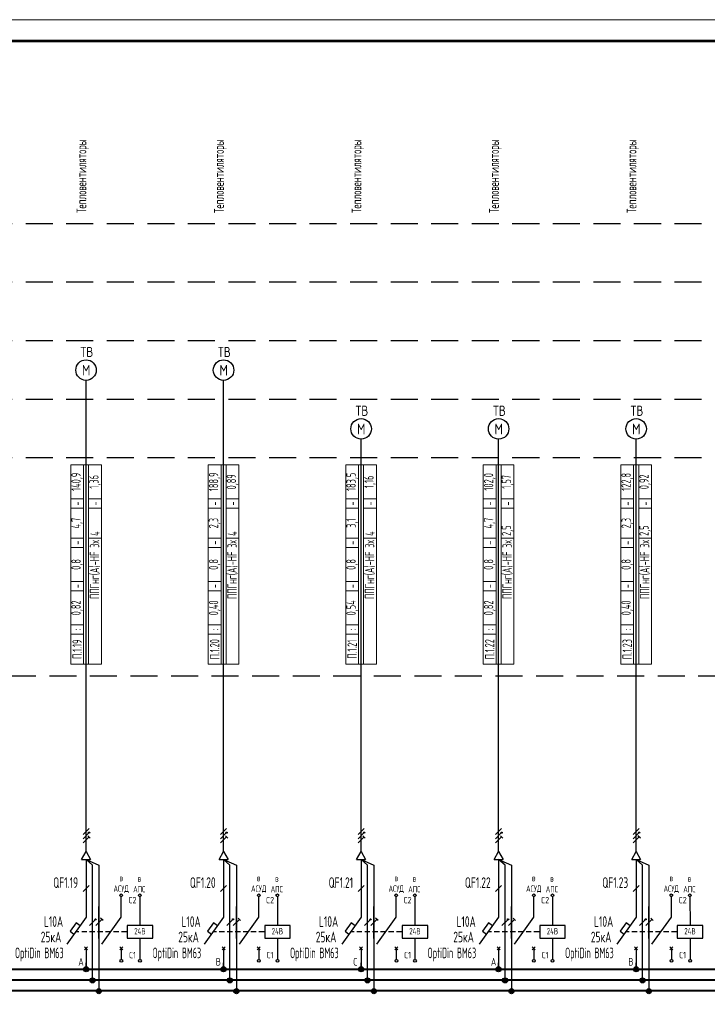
# Model space of a CAD drawing. Header units: millimetres. Extents: x -101899 to 582947, y -77476 to 345289.
# Tile 60 of 100: x 59665 to 75815, y 128229 to 151348. Entities that reach past the tile are written whole.
import ezdxf
from ezdxf.enums import TextEntityAlignment as Align

# ---------------------------------------------------------------- set-up
doc = ezdxf.new("R2010")
doc.units = ezdxf.units.MM
doc.linetypes.add('штриховая2', pattern=[9.525, 6.35, -3.175])
doc.layers.get('Defpoints').update_dxf_attribs({"color": 253})
doc.layers.add('текст', color=7, linetype='Continuous', lineweight=20)
doc.layers.add('ФОРМАТ', color=7, linetype='Continuous', lineweight=18)
doc.styles.add('$_Electrical_gost', font='cs_gost2304.shx', dxfattribs={"width": 0.8})
doc.styles.add('$_ГОСТ.15', font='gost-uw.shx', dxfattribs={"oblique": 15})
doc.styles.add('Electrical_gost', font='cs_gost2304.shx', dxfattribs={"height": 250})

# ---------------------------------------------------------------- blocks, each defined once
blk = doc.blocks.new('*U34')
at = {"layer": 'ФОРМАТ'}
blk.add_lwpolyline([(1188, 420), (1188, 0), (0, 0), (0, 420)], close=True, dxfattribs=at)
at = {"layer": 'ФОРМАТ', "lineweight": 53}
blk.add_lwpolyline([(20, 415), (20, 5), (1183, 5), (1183, 415)], close=True, dxfattribs=at)
blk = doc.blocks.new('*U30')
for p, q in [((0, 25.74), (0, 12.14)), ((0.71, 19.65), (-0.71, 18.24)), ((0, 12.14), (-4.55, 5.86)), ((-0.35, 5.2), (0.35, 4.49)), ((-0.35, 4.49), (0.35, 5.2)), ((0, 4.84), (0, 0))]:
    blk.add_line(p, q)
blk.add_lwpolyline([(-1.42, 10.18), (-2.35, 10.84), (-3.76, 8.87), (-2.85, 8.21)])
at = {"style": 'Electrical_gost', "flags": 8}
for tag, width, p in [('QF', 0.8, (-1.86, 20.29)), ('ХАРАКТЕРИСТИКА_И_ТОК', 0.8, (-5.38, 11.14)), ('ОТКЛЮЧАЮЩАЯ_СПОСОБНОСТЬ', 0.8, (-5.38, 7.64)), ('МАРКА', 0.6, (-5.38, 4.14))]:
    blk.add_attdef(tag, text='', height=2.5, dxfattribs=dict(at, width=width)).set_placement(p, align=Align.MIDDLE_RIGHT)
blk = doc.blocks.new('*U14')
h = blk.add_hatch(color=256)
h.dxf.hatch_style = 1
h.paths.add_polyline_path([(0.86, 0.71, 1), (0.56, 0.71, 1)])
for p, q in [((0, -3.75), (0, 3.75)), ((0.71, 1.71), (-0.71, 0.29)), ((0.71, 0.71), (-0.71, -0.71)), ((0.71, -0.29), (-0.71, -1.71)), ((0.99, -0.58), (0.42, -0.01))]:
    blk.add_line(p, q)
blk.add_circle((0.71, 0.71), 0.15)
blk = doc.blocks.new('*U13')
h = blk.add_hatch(color=256)
h.dxf.hatch_style = 1
h.paths.add_polyline_path([(0.86, 0.71, 1), (0.56, 0.71, 1)])
h = blk.add_hatch(color=256)
h.dxf.hatch_style = 1
h.paths.add_polyline_path([(0.86, 0.71, 1), (0.56, 0.71, 1)])
for p, q in [((0, -3.75), (0, 3.75)), ((-0.71, -0.71), (0.71, 0.71))]:
    blk.add_line(p, q)
blk.add_circle((0.71, 0.71), 0.15)
blk.add_circle((0.71, 0.71), 0.15)
blk = doc.blocks.new('*U12')
for p, q in [((0, -3.75), (0, 3.75)), ((-0.71, -0.71), (0.71, 0.71)), ((0.99, 0.42), (0.42, 0.99))]:
    blk.add_line(p, q)
blk = doc.blocks.new('Точка соединения')
blk.add_hatch(color=256).paths.add_polyline_path([(0.6, 0, 1), (-0.6, 0, 1)])
blk.add_hatch(color=256).paths.add_polyline_path([(0.6, 0, 1), (-0.6, 0, 1)])
blk.add_circle((0, 0), 0.6)
blk.add_circle((0, 0), 0.6)
blk = doc.blocks.new('*T119')
at = {"layer": 'Defpoints', "color": 8, "linetype": 'ByBlock', "lineweight": 0, "transparency": 16777216}
for p, q in [((0, 0), (0, 4680)), ((0, 4680), (720, 4680)), ((300, 0), (300, 4680)), ((420, 0), (420, 4680)), ((720, 0), (720, 4680)), ((0, 3880), (300, 3880)), ((420, 3880), (720, 3880)), ((0, 3660), (300, 3660)), ((420, 3660), (720, 3660)), ((0, 2960), (300, 2960)), ((420, 2960), (720, 2960)), ((0, 2740), (300, 2740)), ((0, 1940), (300, 1940)), ((0, 1720), (300, 1720)), ((0, 920), (300, 920)), ((0, 700), (300, 700)), ((0, 0), (720, 0))]:
    blk.add_line(p, q, dxfattribs=at)
at = {"color": 0, "transparency": 16777216, "char_height": 220, "rotation": 90, "style": '$_Electrical_gost'}
for s, insert, width, attachment_point in [('140,9', (150, 4280), 800, 5), ('1,36', (570, 4280), 800, 5), ('-', (150, 3770), 220, 5), ('-', (570, 3770), 220, 5), ('4,7', (150, 3310), 700, 5), ('4', (570, 3010), 600, 4), ('-', (150, 2850), 220, 5), ('{\\C256;ППГнг(А)-HF 3х}', (570, 2910), 2860, 6), ('0,8', (150, 2340), 800, 5), ('-', (150, 1830), 220, 5), ('0,82', (150, 1320), 800, 5), ('П.1.19', (150, 350), 700, 5), (':', (150, 810), 220, 5)]:
    blk.add_mtext(s, dxfattribs=dict(at, insert=insert, width=width, attachment_point=attachment_point))
blk = doc.blocks.new('*T120')
at = {"layer": 'Defpoints', "color": 8, "linetype": 'ByBlock', "lineweight": 0, "transparency": 16777216}
for p, q in [((0, 0), (0, 4680)), ((0, 4680), (720, 4680)), ((300, 0), (300, 4680)), ((420, 0), (420, 4680)), ((720, 0), (720, 4680)), ((0, 3880), (300, 3880)), ((420, 3880), (720, 3880)), ((0, 3660), (300, 3660)), ((420, 3660), (720, 3660)), ((0, 2960), (300, 2960)), ((420, 2960), (720, 2960)), ((0, 2740), (300, 2740)), ((0, 1940), (300, 1940)), ((0, 1720), (300, 1720)), ((0, 920), (300, 920)), ((0, 700), (300, 700)), ((0, 0), (720, 0))]:
    blk.add_line(p, q, dxfattribs=at)
at = {"color": 0, "transparency": 16777216, "char_height": 220, "rotation": 90, "style": '$_Electrical_gost'}
for s, insert, width, attachment_point in [('188,9', (150, 4280), 800, 5), ('0,89', (570, 4280), 800, 5), ('-', (150, 3770), 220, 5), ('-', (570, 3770), 220, 5), ('2,3', (150, 3310), 700, 5), ('4', (570, 3010), 600, 4), ('-', (150, 2850), 220, 5), ('{\\C256;ППГнг(А)-HF 3х}', (570, 2910), 2860, 6), ('0,8', (150, 2340), 800, 5), ('-', (150, 1830), 220, 5), ('0,40', (150, 1320), 800, 5), ('П.1.20', (150, 350), 700, 5), (':', (150, 810), 220, 5)]:
    blk.add_mtext(s, dxfattribs=dict(at, insert=insert, width=width, attachment_point=attachment_point))
blk = doc.blocks.new('*T121')
at = {"layer": 'Defpoints', "color": 8, "linetype": 'ByBlock', "lineweight": 0, "transparency": 16777216}
for p, q in [((0, 0), (0, 4680)), ((0, 4680), (720, 4680)), ((300, 0), (300, 4680)), ((420, 0), (420, 4680)), ((720, 0), (720, 4680)), ((0, 3880), (300, 3880)), ((420, 3880), (720, 3880)), ((0, 3660), (300, 3660)), ((420, 3660), (720, 3660)), ((0, 2960), (300, 2960)), ((420, 2960), (720, 2960)), ((0, 2740), (300, 2740)), ((0, 1940), (300, 1940)), ((0, 1720), (300, 1720)), ((0, 920), (300, 920)), ((0, 700), (300, 700)), ((0, 0), (720, 0))]:
    blk.add_line(p, q, dxfattribs=at)
at = {"color": 0, "transparency": 16777216, "char_height": 220, "rotation": 90, "style": '$_Electrical_gost'}
for s, insert, width, attachment_point in [('183,5', (150, 4280), 800, 5), ('1,16', (570, 4280), 800, 5), ('-', (150, 3770), 220, 5), ('-', (570, 3770), 220, 5), ('3,1', (150, 3310), 700, 5), ('4', (570, 3010), 600, 4), ('-', (150, 2850), 220, 5), ('{\\C256;ППГнг(А)-HF 3х}', (570, 2910), 2860, 6), ('0,8', (150, 2340), 800, 5), ('-', (150, 1830), 220, 5), ('0,54', (150, 1320), 800, 5), ('П.1.21', (150, 350), 700, 5), (':', (150, 810), 220, 5)]:
    blk.add_mtext(s, dxfattribs=dict(at, insert=insert, width=width, attachment_point=attachment_point))
blk = doc.blocks.new('*T122')
at = {"layer": 'Defpoints', "color": 8, "linetype": 'ByBlock', "lineweight": 0, "transparency": 16777216}
for p, q in [((0, 0), (0, 4680)), ((0, 4680), (720, 4680)), ((300, 0), (300, 4680)), ((420, 0), (420, 4680)), ((720, 0), (720, 4680)), ((0, 3880), (300, 3880)), ((420, 3880), (720, 3880)), ((0, 3660), (300, 3660)), ((420, 3660), (720, 3660)), ((0, 2960), (300, 2960)), ((420, 2960), (720, 2960)), ((0, 2740), (300, 2740)), ((0, 1940), (300, 1940)), ((0, 1720), (300, 1720)), ((0, 920), (300, 920)), ((0, 700), (300, 700)), ((0, 0), (720, 0))]:
    blk.add_line(p, q, dxfattribs=at)
at = {"color": 0, "transparency": 16777216, "char_height": 220, "rotation": 90, "style": '$_Electrical_gost'}
for s, insert, width, attachment_point in [('102,0', (150, 4280), 800, 5), ('1,57', (570, 4280), 800, 5), ('-', (150, 3770), 220, 5), ('-', (570, 3770), 220, 5), ('4,7', (150, 3310), 700, 5), ('2,5', (570, 3010), 600, 4), ('-', (150, 2850), 220, 5), ('{\\C256;ППГнг(А)-HF 3х}', (570, 2910), 2860, 6), ('0,8', (150, 2340), 800, 5), ('-', (150, 1830), 220, 5), ('0,82', (150, 1320), 800, 5), ('П.1.22', (150, 350), 700, 5), (':', (150, 810), 220, 5)]:
    blk.add_mtext(s, dxfattribs=dict(at, insert=insert, width=width, attachment_point=attachment_point))
blk = doc.blocks.new('*T123')
at = {"layer": 'Defpoints', "color": 8, "linetype": 'ByBlock', "lineweight": 0, "transparency": 16777216}
for p, q in [((0, 0), (0, 4680)), ((0, 4680), (720, 4680)), ((300, 0), (300, 4680)), ((420, 0), (420, 4680)), ((720, 0), (720, 4680)), ((0, 3880), (300, 3880)), ((420, 3880), (720, 3880)), ((0, 3660), (300, 3660)), ((420, 3660), (720, 3660)), ((0, 2960), (300, 2960)), ((420, 2960), (720, 2960)), ((0, 2740), (300, 2740)), ((0, 1940), (300, 1940)), ((0, 1720), (300, 1720)), ((0, 920), (300, 920)), ((0, 700), (300, 700)), ((0, 0), (720, 0))]:
    blk.add_line(p, q, dxfattribs=at)
at = {"color": 0, "transparency": 16777216, "char_height": 220, "rotation": 90, "style": '$_Electrical_gost'}
for s, insert, width, attachment_point in [('122,8', (150, 4280), 800, 5), ('0,92', (570, 4280), 800, 5), ('-', (150, 3770), 220, 5), ('-', (570, 3770), 220, 5), ('2,3', (150, 3310), 700, 5), ('2,5', (570, 3010), 600, 4), ('-', (150, 2850), 220, 5), ('{\\C256;ППГнг(А)-HF 3х}', (570, 2910), 2860, 6), ('0,8', (150, 2340), 800, 5), ('-', (150, 1830), 220, 5), ('0,40', (150, 1320), 800, 5), ('П.1.23', (150, 350), 700, 5), (':', (150, 810), 220, 5)]:
    blk.add_mtext(s, dxfattribs=dict(at, insert=insert, width=width, attachment_point=attachment_point))

msp = doc.modelspace()

# ---------------------------------------------------------------- linework, layer by layer
for p, q in [((61118.1, 131631.2), (61223.1, 131813.1)), ((61223.1, 131813.1), (61328.1, 131631.2)), ((64348.1, 131631.2), (64453.1, 131813.1)), ((64453.1, 131813.1), (64558.1, 131631.2)), ((67578.1, 131631.2), (67683.1, 131813.1)), ((67683.1, 131813.1), (67788.1, 131631.2)), ((70808.1, 131631.2), (70913.1, 131813.1)), ((70913.1, 131813.1), (71018.1, 131631.2)), ((74038.1, 131631.2), (74143.1, 131813.1)), ((74143.1, 131813.1), (74248.1, 131631.2)), ((61118.1, 131631.2), (61328.1, 131631.2)), ((64348.1, 131631.2), (64558.1, 131631.2)), ((67578.1, 131631.2), (67788.1, 131631.2)), ((70808.1, 131631.2), (71018.1, 131631.2)), ((74038.1, 131631.2), (74248.1, 131631.2)), ((61223.1, 129056.8), (61223.1, 129202.6)), ((64453.1, 129056.8), (64453.1, 129202.6)), ((67683.1, 129056.8), (67683.1, 129202.6)), ((70913.1, 129056.8), (70913.1, 129202.6)), ((74143.1, 129056.8), (74143.1, 129202.6))]:
    msp.add_line(p, q)
at = {"linetype": 'штриховая2', "ltscale": 100}
for points in [[(18847.6, 146565.5), (116969.6, 146565.5)], [(18847.6, 145190.5), (116969.6, 145190.5)], [(18847.6, 143815.5), (116969.6, 143815.5)], [(18847.6, 142440.5), (116969.6, 142440.5)], [(18847.6, 141065.5), (116969.6, 141065.5)], [(117194.8, 135935.2), (18847.6, 135935.2)]]:
    msp.add_lwpolyline(points, dxfattribs=at)
for points in [[(61223.1, 131813.1), (61223.1, 142880)], [(64453.1, 131813.1), (64453.1, 142880)], [(67683.1, 131813.1), (67683.1, 141500)], [(70913.1, 131813.1), (70913.1, 141500)], [(74143.1, 131813.1), (74143.1, 141500)], [(61373.1, 128806.8), (61373.1, 131497.8), (61223.1, 131631.2), (61523.1, 131497.8), (61523.1, 128556.8)], [(61373.1, 128806.8), (61373.1, 131497.8), (61223.1, 131631.2), (61523.1, 131497.8), (61523.1, 128556.8)], [(64603.1, 128806.8), (64603.1, 131497.8), (64453.1, 131631.2), (64753.1, 131497.8), (64753.1, 128556.8)], [(64603.1, 128806.8), (64603.1, 131497.8), (64453.1, 131631.2), (64753.1, 131497.8), (64753.1, 128556.8)], [(67833.1, 128806.8), (67833.1, 131497.8), (67683.1, 131631.2), (67983.1, 131497.8), (67983.1, 128556.8)], [(67833.1, 128806.8), (67833.1, 131497.8), (67683.1, 131631.2), (67983.1, 131497.8), (67983.1, 128556.8)], [(71063.1, 128806.8), (71063.1, 131497.8), (70913.1, 131631.2), (71213.1, 131497.8), (71213.1, 128556.8)], [(71063.1, 128806.8), (71063.1, 131497.8), (70913.1, 131631.2), (71213.1, 131497.8), (71213.1, 128556.8)], [(74293.1, 128806.8), (74293.1, 131497.8), (74143.1, 131631.2), (74443.1, 131497.8), (74443.1, 128556.8)], [(74293.1, 128806.8), (74293.1, 131497.8), (74143.1, 131631.2), (74443.1, 131497.8), (74443.1, 128556.8)], [(61594.5, 129642.5), (62049.8, 130271.2), (62049.8, 130756.9)], [(62486.8, 130754.7), (62488.5, 130081.5)], [(64824.5, 129642.5), (65279.8, 130271.2), (65279.8, 130756.9)], [(65716.8, 130754.7), (65718.5, 130081.5)], [(68054.5, 129642.5), (68509.8, 130271.2), (68509.8, 130756.9)], [(68946.8, 130754.7), (68948.5, 130081.5)], [(71284.5, 129642.5), (71739.8, 130271.2), (71739.8, 130756.9)], [(72176.8, 130754.7), (72178.5, 130081.5)], [(74514.5, 129642.5), (74969.8, 130271.2), (74969.8, 130756.9)], [(75406.8, 130754.7), (75408.5, 130081.5)], [(61057, 129931.5), (60995.4, 129931.5)], [(61243.7, 129931.5), (61120.5, 129931.5)], [(61430.4, 129931.5), (61307.2, 129931.5)], [(61617.1, 129931.5), (61493.9, 129931.5)], [(61803.8, 129931.5), (61680.5, 129931.5)], [(61990.5, 129931.5), (61867.2, 129931.5)], [(62177.2, 129931.5), (62053.9, 129931.5)], [(62488.5, 129781.5), (62488.6, 129280)], [(64287, 129931.5), (64225.4, 129931.5)], [(64473.7, 129931.5), (64350.5, 129931.5)], [(64660.4, 129931.5), (64537.2, 129931.5)], [(64847.1, 129931.5), (64723.9, 129931.5)], [(65033.8, 129931.5), (64910.5, 129931.5)], [(65220.5, 129931.5), (65097.2, 129931.5)], [(65407.2, 129931.5), (65283.9, 129931.5)], [(65718.5, 129781.5), (65718.6, 129280)], [(67517, 129931.5), (67455.4, 129931.5)], [(67703.7, 129931.5), (67580.5, 129931.5)], [(67890.4, 129931.5), (67767.2, 129931.5)], [(68077.1, 129931.5), (67953.9, 129931.5)], [(68263.8, 129931.5), (68140.5, 129931.5)], [(68450.5, 129931.5), (68327.2, 129931.5)], [(68637.2, 129931.5), (68513.9, 129931.5)], [(68948.5, 129781.5), (68948.6, 129280)], [(70747, 129931.5), (70685.4, 129931.5)], [(70933.7, 129931.5), (70810.5, 129931.5)], [(71120.4, 129931.5), (70997.2, 129931.5)], [(71307.1, 129931.5), (71183.9, 129931.5)], [(71493.8, 129931.5), (71370.5, 129931.5)], [(71680.5, 129931.5), (71557.2, 129931.5)], [(71867.2, 129931.5), (71743.9, 129931.5)], [(72178.5, 129781.5), (72178.6, 129280)], [(73977, 129931.5), (73915.4, 129931.5)], [(74163.7, 129931.5), (74040.5, 129931.5)], [(74350.4, 129931.5), (74227.2, 129931.5)], [(74537.1, 129931.5), (74413.9, 129931.5)], [(74723.8, 129931.5), (74600.5, 129931.5)], [(74910.5, 129931.5), (74787.2, 129931.5)], [(75097.2, 129931.5), (74973.9, 129931.5)], [(75408.5, 129781.5), (75408.6, 129280)], [(62085.1, 129505.7), (62014.4, 129576.4)], [(62014.4, 129505.7), (62085.1, 129576.4)], [(62049.8, 129541.1), (62049.8, 129280)], [(65315.1, 129505.7), (65244.4, 129576.4)], [(65244.4, 129505.7), (65315.1, 129576.4)], [(65279.8, 129541.1), (65279.8, 129280)], [(68545.1, 129505.7), (68474.4, 129576.4)], [(68474.4, 129505.7), (68545.1, 129576.4)], [(68509.8, 129541.1), (68509.8, 129280)], [(71775.1, 129505.7), (71704.4, 129576.4)], [(71704.4, 129505.7), (71775.1, 129576.4)], [(71739.8, 129541.1), (71739.8, 129280)], [(75005.1, 129505.7), (74934.4, 129576.4)], [(74934.4, 129505.7), (75005.1, 129576.4)], [(74969.8, 129541.1), (74969.8, 129280)]]:
    msp.add_lwpolyline(points)
for points in [[(62188.5, 129781.5), (62788.5, 129781.5), (62788.5, 130081.5), (62188.5, 130081.5)], [(65418.5, 129781.5), (66018.5, 129781.5), (66018.5, 130081.5), (65418.5, 130081.5)], [(68648.5, 129781.5), (69248.5, 129781.5), (69248.5, 130081.5), (68648.5, 130081.5)], [(71878.5, 129781.5), (72478.5, 129781.5), (72478.5, 130081.5), (71878.5, 130081.5)], [(75108.5, 129781.5), (75708.5, 129781.5), (75708.5, 130081.5), (75108.5, 130081.5)]]:
    msp.add_lwpolyline(points, close=True)
at = {"const_width": 50}
for points in [[(20057, 129050.2), (116817.6, 129050.2)], [(20057, 128797.2), (116827.8, 128797.9)], [(20057, 128547.2), (116823.4, 128547.9)]]:
    msp.add_lwpolyline(points, dxfattribs=at)
for centre, radius in [((61223.1, 143120.7), 240.7), ((64453.1, 143120.7), 240.7), ((67683.1, 141740.7), 240.7), ((70913.1, 141740.7), 240.7), ((74143.1, 141740.7), 240.7), ((62049.4, 130787), 32.3), ((62486.4, 130787), 32.3), ((65279.4, 130787), 32.3), ((65716.4, 130787), 32.3), ((68509.4, 130787), 32.3), ((68946.4, 130787), 32.3), ((71739.4, 130787), 32.3), ((72176.4, 130787), 32.3), ((74969.4, 130787), 32.3), ((75406.4, 130787), 32.3), ((62052.3, 129247.7), 32.3), ((62489.3, 129247.7), 32.3), ((65282.3, 129247.7), 32.3), ((65719.3, 129247.7), 32.3), ((68512.3, 129247.7), 32.3), ((68949.3, 129247.7), 32.3), ((71742.3, 129247.7), 32.3), ((72179.3, 129247.7), 32.3), ((74972.3, 129247.7), 32.3), ((75409.3, 129247.7), 32.3)]:
    msp.add_circle(centre, radius)

# ---------------------------------------------------------------- block references
at = {"color": 114, "true_color": 0x139b48, "xscale": 100, "yscale": 100, "zscale": 100}
msp.add_blockref('*U34', (3782.1, 109347.8), dxfattribs=at)
for name, p in [('*T119', (60863.1, 136216.8)), ('*T120', (64093.1, 136216.8)), ('*T121', (67323.1, 136216.8)), ('*T122', (70553.1, 136216.8)), ('*T123', (73783.1, 136216.8))]:
    msp.add_blockref(name, p)
at = {"xscale": 100, "yscale": 100, "zscale": 100}
for name, p in [('*U14', (61223.1, 132188.1)), ('*U14', (64453.1, 132188.1)), ('*U14', (67683.1, 132188.1)), ('*U14', (70913.1, 132188.1)), ('*U14', (74143.1, 132188.1)), ('*U13', (61373.1, 130152.4)), ('*U12', (61523.1, 130152.4)), ('*U13', (64603.1, 130152.4)), ('*U12', (64753.1, 130152.4)), ('*U13', (67833.1, 130152.4)), ('*U12', (67983.1, 130152.4)), ('*U13', (71063.1, 130152.4)), ('*U12', (71213.1, 130152.4)), ('*U13', (74293.1, 130152.4)), ('*U12', (74443.1, 130152.4)), ('Точка соединения', (61223.1, 129050.7)), ('Точка соединения', (64453.1, 129050.7)), ('Точка соединения', (67683.1, 129050.7)), ('Точка соединения', (70913.1, 129050.7)), ('Точка соединения', (74143.1, 129050.7)), ('Точка соединения', (61373.1, 128790)), ('Точка соединения', (64603.1, 128790)), ('Точка соединения', (67833.1, 128790)), ('Точка соединения', (71063.1, 128790)), ('Точка соединения', (74293.1, 128790)), ('Точка соединения', (61523.1, 128537.1)), ('Точка соединения', (64753.1, 128537.1)), ('Точка соединения', (67983.1, 128537.1)), ('Точка соединения', (71213.1, 128537.1)), ('Точка соединения', (74443.1, 128537.1))]:
    msp.add_blockref(name, p, dxfattribs=at)
ref = msp.add_blockref('*U30', (61223.1, 129056.8), dxfattribs=dict(xscale=100, yscale=100, zscale=100))
ref.add_attrib('QF', 'QF1.19', dxfattribs={"height": 250, "style": 'Electrical_gost', "width": 0.8}).set_placement((61036.6, 131085.8), align=Align.MIDDLE_RIGHT)
ref.add_attrib('ХАРАКТЕРИСТИКА_И_ТОК', 'L10А', dxfattribs={"height": 250, "style": 'Electrical_gost', "width": 0.8}).set_placement((60685.4, 130171), align=Align.MIDDLE_RIGHT)
ref = msp.add_blockref('*U30', (64453.1, 129056.8), dxfattribs=dict(xscale=100, yscale=100, zscale=100))
ref.add_attrib('QF', 'QF1.20', dxfattribs={"height": 250, "style": 'Electrical_gost', "width": 0.8}).set_placement((64266.6, 131085.8), align=Align.MIDDLE_RIGHT)
ref.add_attrib('ХАРАКТЕРИСТИКА_И_ТОК', 'L10А', dxfattribs={"height": 250, "style": 'Electrical_gost', "width": 0.8}).set_placement((63915.4, 130171), align=Align.MIDDLE_RIGHT)
ref = msp.add_blockref('*U30', (67683.1, 129056.8), dxfattribs=dict(xscale=100, yscale=100, zscale=100))
ref.add_attrib('QF', 'QF1.21', dxfattribs={"height": 250, "style": 'Electrical_gost', "width": 0.8}).set_placement((67496.6, 131085.8), align=Align.MIDDLE_RIGHT)
ref.add_attrib('ХАРАКТЕРИСТИКА_И_ТОК', 'L10А', dxfattribs={"height": 250, "style": 'Electrical_gost', "width": 0.8}).set_placement((67145.4, 130171), align=Align.MIDDLE_RIGHT)
ref = msp.add_blockref('*U30', (70913.1, 129056.8), dxfattribs=dict(xscale=100, yscale=100, zscale=100))
ref.add_attrib('QF', 'QF1.22', dxfattribs={"height": 250, "style": 'Electrical_gost', "width": 0.8}).set_placement((70726.6, 131085.8), align=Align.MIDDLE_RIGHT)
ref.add_attrib('ХАРАКТЕРИСТИКА_И_ТОК', 'L10А', dxfattribs={"height": 250, "style": 'Electrical_gost', "width": 0.8}).set_placement((70375.4, 130171), align=Align.MIDDLE_RIGHT)
ref = msp.add_blockref('*U30', (74143.1, 129056.8), dxfattribs=dict(xscale=100, yscale=100, zscale=100))
ref.add_attrib('QF', 'QF1.23', dxfattribs={"height": 250, "style": 'Electrical_gost', "width": 0.8}).set_placement((73956.6, 131085.8), align=Align.MIDDLE_RIGHT)
ref.add_attrib('ХАРАКТЕРИСТИКА_И_ТОК', 'L10А', dxfattribs={"height": 250, "style": 'Electrical_gost', "width": 0.8}).set_placement((73605.4, 130171), align=Align.MIDDLE_RIGHT)

# ---------------------------------------------------------------- texts
at = {"style": 'Electrical_gost', "flags": 1}
for p in [(61226.2, 142917.3), (64456.2, 142917.3), (67686.2, 141537.3), (70916.2, 141537.3), (74146.2, 141537.3)]:
    msp.add_attdef('М', text='', height=250, dxfattribs=at).set_placement(p, align=Align.BOTTOM_CENTER)
at = {"layer": 'текст', "linetype": 'Continuous', "char_height": 230, "width": 3770.5, "attachment_point": 4, "rotation": 90, "style": '$_Electrical_gost'}
for insert in [(61146.9, 146808.2), (64376.9, 146808.2), (67606.9, 146808.2), (70836.9, 146808.2), (74066.9, 146808.2)]:
    msp.add_mtext('Тепловентиляторы', dxfattribs=dict(at, insert=insert))
at = {"layer": 'текст', "linetype": 'Continuous', "char_height": 240, "width": 442.516, "attachment_point": 5, "line_spacing_factor": 0.892432, "style": '$_ГОСТ.15'}
for insert in [(61240.7, 143545.6), (64470.7, 143545.6), (67700.7, 142165.6), (70930.7, 142165.6), (74160.7, 142165.6)]:
    msp.add_mtext('\\A1;{\\Q0;ТВ}', dxfattribs=dict(at, insert=insert))
at = {"layer": 'текст', "attachment_point": 5}
for s, insert, char_height, width, style in [('{\\W0.8;в \\PАСУД}', (62048, 131054.1), 150, 661.306, 'Electrical_gost'), ('{\\W0.8;в \\PАПС}', (62474.2, 131056.1), 150, 661.306, 'Electrical_gost'), ('{\\W0.8;в \\PАСУД}', (65278, 131054.1), 150, 661.306, 'Electrical_gost'), ('{\\W0.8;в \\PАПС}', (65704.2, 131056.1), 150, 661.306, 'Electrical_gost'), ('{\\W0.8;в \\PАСУД}', (68508, 131054.1), 150, 661.306, 'Electrical_gost'), ('{\\W0.8;в \\PАПС}', (68934.2, 131056.1), 150, 661.306, 'Electrical_gost'), ('{\\W0.8;в \\PАСУД}', (71738, 131054.1), 150, 661.306, 'Electrical_gost'), ('{\\W0.8;в \\PАПС}', (72164.2, 131056.1), 150, 661.306, 'Electrical_gost'), ('{\\W0.8;в \\PАСУД}', (74968, 131054.1), 150, 661.306, 'Electrical_gost'), ('{\\W0.8;в \\PАПС}', (75394.2, 131056.1), 150, 661.306, 'Electrical_gost'), ('С2', (62316, 130675), 150, 238.075, 'Electrical_gost'), ('С2', (65546, 130675), 150, 238.075, 'Electrical_gost'), ('С2', (68776, 130675), 150, 238.075, 'Electrical_gost'), ('С2', (72006, 130675), 150, 238.075, 'Electrical_gost'), ('С2', (75236, 130675), 150, 238.075, 'Electrical_gost'), ('25кА', (60400.3, 129808.7), 250, 497.294, '$_Electrical_gost'), ('{\\W0.8;24В}', (62486.6, 129944.5), 150, 352.467, 'Electrical_gost'), ('25кА', (63630.3, 129808.7), 250, 497.294, '$_Electrical_gost'), ('{\\W0.8;24В}', (65716.6, 129944.5), 150, 352.467, 'Electrical_gost'), ('25кА', (66860.3, 129808.7), 250, 497.294, '$_Electrical_gost'), ('{\\W0.8;24В}', (68946.6, 129944.5), 150, 352.467, 'Electrical_gost'), ('25кА', (70090.3, 129808.7), 250, 497.294, '$_Electrical_gost'), ('{\\W0.8;24В}', (72176.6, 129944.5), 150, 352.467, 'Electrical_gost'), ('25кА', (73320.3, 129808.7), 250, 497.294, '$_Electrical_gost'), ('{\\W0.8;24В}', (75406.6, 129944.5), 150, 352.467, 'Electrical_gost'), ('{\\W0.6;OptiDin ВМ63}', (60125.7, 129398.4), 250, 1235.992, '$_Electrical_gost'), ('{\\W0.6;OptiDin ВМ63}', (63355.7, 129398.4), 250, 1235.992, '$_Electrical_gost'), ('{\\W0.6;OptiDin ВМ63}', (66585.7, 129398.4), 250, 1235.992, '$_Electrical_gost'), ('{\\W0.6;OptiDin ВМ63}', (69815.7, 129398.4), 250, 1235.992, '$_Electrical_gost'), ('{\\W0.6;OptiDin ВМ63}', (73045.7, 129398.4), 250, 1235.992, '$_Electrical_gost'), ('С1', (62315.2, 129384.9), 150, 238.075, 'Electrical_gost'), ('С1', (65545.2, 129384.9), 150, 238.075, 'Electrical_gost'), ('С1', (68775.2, 129384.9), 150, 238.075, 'Electrical_gost'), ('С1', (72005.2, 129384.9), 150, 238.075, 'Electrical_gost'), ('С1', (75235.2, 129384.9), 150, 238.075, 'Electrical_gost')]:
    msp.add_mtext(s, dxfattribs=dict(at, insert=insert, char_height=char_height, width=width, style=style))
at = {"layer": 'текст', "linetype": 'Continuous', "char_height": 180, "attachment_point": 7, "style": '$_Electrical_gost'}
for s, insert in [('А', (61041.7, 129137.4)), ('В', (64271.7, 129137.4)), ('С', (67501.7, 129137.4)), ('А', (70731.7, 129137.4)), ('В', (73961.7, 129137.4))]:
    msp.add_mtext(s, dxfattribs=dict(at, insert=insert))

doc.saveas('drawing.dxf')
